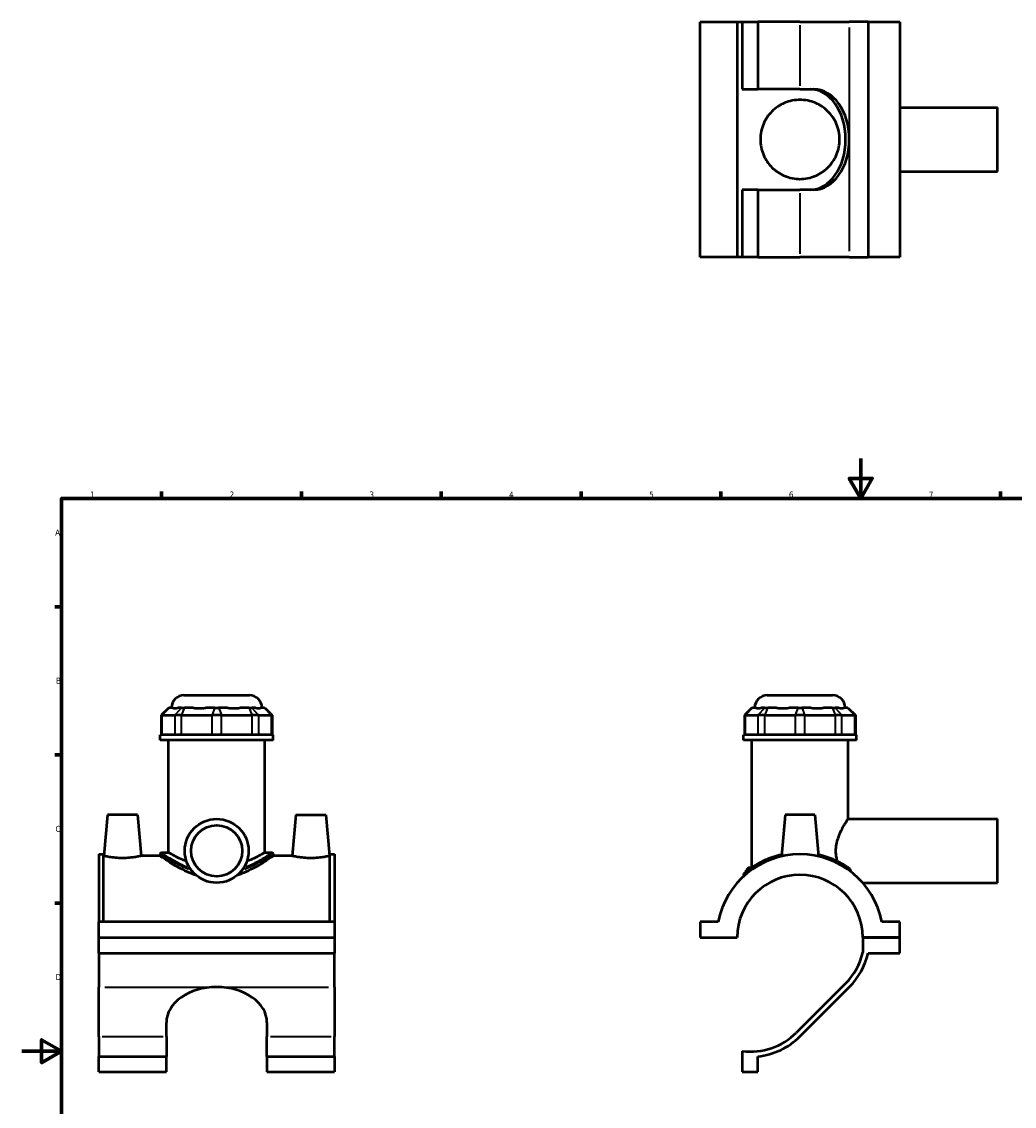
# Model space of a CAD drawing. Header units: millimetres. Extents: x 0 to 898, y -421 to 941.
# Tile 4 of 5: x 0 to 497, y 269 to 813. Entities that reach past the tile are written whole.
import ezdxf

# ---------------------------------------------------------------- set-up
doc = ezdxf.new("R2010")
doc.units = ezdxf.units.MM
for name, color, linetype, lineweight in [('Border (ANSI)', 7, 'Continuous', 70), ('Visible (ANSI)', 7, 'Continuous', 50), ('Visible Narrow (ANSI)', 7, 'Continuous', 35)]:
    doc.layers.add(name, color=color, linetype=linetype, lineweight=lineweight)
doc.styles.add('Note Text (ANSI)', font='tahoma.ttf')

# ---------------------------------------------------------------- blocks, each defined once
blk = doc.blocks.new('Borders Default Border')
at = {"layer": 'Border (ANSI)'}
for p, q in [((70.08, 574), (70.08, 577.45)), ((140.17, 574), (140.17, 577.45)), ((210.25, 574), (210.25, 577.45)), ((280.33, 574), (280.33, 577.45)), ((350.42, 574), (350.42, 577.45)), ((490.58, 574), (490.58, 577.45)), ((560.67, 574), (560.67, 577.45)), ((630.75, 574), (630.75, 577.45)), ((700.83, 574), (700.83, 577.45)), ((770.92, 574), (770.92, 577.45)), ((20, 519.75), (16.55, 519.75)), ((821, 519.75), (824.45, 519.75)), ((20, 445.5), (16.55, 445.5)), ((821, 445.5), (824.45, 445.5)), ((20, 371.25), (16.55, 371.25)), ((821, 371.25), (824.45, 371.25)), ((20, 222.75), (16.55, 222.75)), ((821, 222.75), (824.45, 222.75)), ((20, 148.5), (16.55, 148.5)), ((821, 148.5), (824.45, 148.5)), ((20, 74.25), (16.55, 74.25)), ((821, 74.25), (824.45, 74.25)), ((70.08, 20), (70.08, 16.55)), ((140.17, 20), (140.17, 16.55)), ((210.25, 20), (210.25, 16.55)), ((280.33, 20), (280.33, 16.55)), ((350.42, 20), (350.42, 16.55)), ((490.58, 20), (490.58, 16.55)), ((560.67, 20), (560.67, 16.55)), ((630.75, 20), (630.75, 16.55)), ((700.83, 20), (700.83, 16.55)), ((770.92, 20), (770.92, 16.55))]:
    blk.add_line(p, q, dxfattribs=at)
at = {"layer": 'Border (ANSI)', "flags": 128}
for points in [[(420.5, 594), (420.5, 574), (414.73, 584), (426.27, 584), (420.5, 574)], [(20, 20), (20, 574), (821, 574), (821, 20), (20, 20)], [(0, 297), (20, 297), (10, 302.77), (10, 291.23), (20, 297)], [(841, 297), (821, 297), (831, 302.77), (831, 291.23), (821, 297)], [(420.5, 0), (420.5, 20), (414.73, 10), (426.27, 10), (420.5, 20)]]:
    blk.add_lwpolyline(points, dxfattribs=at)
at = {"layer": 'Border (ANSI)', "color": 230, "true_color": 0xff0080, "attachment_point": 7, "style": 'Note Text (ANSI)'}
for s, insert, char_height in [('1', (34.35, 574.4), 3.05), ('2', (104.2, 574.4), 3.05), ('3', (174.26, 574.34), 3.05), ('4', (244.23, 574.4), 3.05), ('5', (314.48, 574.34), 3.05), ('6', (384.49, 574.34), 3.05), ('7', (454.6, 574.4), 3.05), ('8', (524.63, 574.33), 3.05), ('9', (594.7, 574.34), 3.05), ('10', (663.96, 574.34), 3.048), ('11', (734.04, 574.4), 3.048), ('12', (804.13, 574.4), 3.048), ('A', (16.78, 555.35), 3.05), ('A', (821.63, 555.35), 3.05), ('B', (17.15, 481.1), 3.05), ('B', (821.99, 481.1), 3.05), ('C', (16.95, 406.8), 3.05), ('C', (821.8, 406.8), 3.05), ('D', (16.96, 332.6), 3.05), ('D', (821.81, 332.6), 3.05), ('E', (17.21, 258.35), 3.05), ('E', (822.05, 258.35), 3.05), ('F', (17.29, 184.1), 3.05), ('F', (822.14, 184.1), 3.05), ('G', (16.81, 109.79), 3.05), ('G', (821.66, 109.79), 3.05), ('H', (16.97, 35.6), 3.05), ('H', (821.81, 35.6), 3.05), ('1', (34.35, 16.55), 3.05), ('2', (104.2, 16.55), 3.05), ('3', (174.26, 16.49), 3.05), ('4', (244.23, 16.55), 3.05), ('5', (314.48, 16.49), 3.05), ('6', (384.49, 16.49), 3.05), ('7', (454.6, 16.55), 3.05), ('8', (524.63, 16.48), 3.05), ('9', (594.7, 16.49), 3.05), ('10', (663.96, 16.49), 3.048), ('11', (734.04, 16.55), 3.048), ('12', (804.13, 16.55), 3.048)]:
    blk.add_mtext(s, dxfattribs=dict(at, insert=insert, char_height=char_height))

msp = doc.modelspace()

# ---------------------------------------------------------------- linework, layer by layer
at = {"layer": 'Visible (ANSI)'}
for p, q in [((340.031, 812.886), (358.531, 812.886)), ((340.031, 694.886), (340.031, 812.886)), ((358.531, 812.886), (358.531, 694.886)), ((358.531, 812.886), (361.131, 812.886)), ((361.131, 812.886), (361.131, 779.086)), ((361.131, 812.886), (368.956, 812.886)), ((368.956, 812.886), (368.956, 779.086)), ((390.031, 812.886), (368.956, 812.886)), ((390.031, 812.886), (414.762, 812.886)), ((424.131, 812.886), (414.762, 812.886)), ((424.131, 812.886), (424.131, 694.886)), ((424.131, 812.886), (440.031, 812.886)), ((440.031, 812.886), (440.031, 694.886)), ((361.131, 779.086), (368.956, 779.086)), ((390.031, 779.086), (368.956, 779.086)), ((390.031, 779.086), (396.943, 779.086)), ((440.031, 769.886), (489.031, 769.886)), ((489.031, 737.886), (489.031, 769.886)), ((440.031, 737.886), (489.031, 737.886)), ((368.956, 728.686), (361.131, 728.686)), ((361.131, 728.686), (361.131, 694.886)), ((368.956, 728.686), (390.031, 728.686)), ((368.956, 728.686), (368.956, 694.886)), ((396.943, 728.686), (390.031, 728.686)), ((358.531, 694.886), (340.031, 694.886)), ((361.131, 694.886), (358.531, 694.886)), ((368.956, 694.886), (361.131, 694.886)), ((368.956, 694.886), (390.031, 694.886)), ((414.762, 694.886), (390.031, 694.886)), ((414.762, 694.886), (424.131, 694.886)), ((440.031, 694.886), (424.131, 694.886)), ((81.335, 475.398), (114.095, 475.398)), ((373.651, 475.398), (406.411, 475.398)), ((73.664, 469.098), (69.884, 465.318)), ((73.664, 469.098), (73.856, 469.098)), ((75.679, 469.098), (73.856, 469.098)), ((80.162, 469.098), (78.34, 469.098)), ((80.162, 469.098), (81.526, 469.098)), ((85.927, 469.098), (81.526, 469.098)), ((96.751, 469.098), (92.35, 469.098)), ((96.751, 469.098), (98.68, 469.098)), ((103.08, 469.098), (98.68, 469.098)), ((113.904, 469.098), (109.504, 469.098)), ((113.904, 469.098), (115.268, 469.098)), ((117.091, 469.098), (115.268, 469.098)), ((121.574, 469.098), (119.752, 469.098)), ((121.574, 469.098), (121.766, 469.098)), ((121.766, 469.098), (125.546, 465.318)), ((365.98, 469.098), (362.2, 465.318)), ((365.98, 469.098), (366.172, 469.098)), ((367.995, 469.098), (366.172, 469.098)), ((372.478, 469.098), (370.656, 469.098)), ((372.478, 469.098), (373.842, 469.098)), ((378.243, 469.098), (373.842, 469.098)), ((389.067, 469.098), (384.666, 469.098)), ((389.067, 469.098), (390.996, 469.098)), ((395.396, 469.098), (390.996, 469.098)), ((406.22, 469.098), (401.82, 469.098)), ((406.22, 469.098), (407.584, 469.098)), ((409.407, 469.098), (407.584, 469.098)), ((413.89, 469.098), (412.068, 469.098)), ((413.89, 469.098), (414.082, 469.098)), ((414.082, 469.098), (417.862, 465.318)), ((70.364, 465.318), (69.884, 465.318)), ((69.884, 465.318), (69.884, 455.598)), ((70.364, 465.318), (76.67, 465.318)), ((80.08, 465.318), (76.67, 465.318)), ((80.08, 465.318), (95.304, 465.318)), ((100.126, 465.318), (95.304, 465.318)), ((100.126, 465.318), (115.351, 465.318)), ((118.76, 465.318), (115.351, 465.318)), ((118.76, 465.318), (125.067, 465.318)), ((125.546, 465.318), (125.067, 465.318)), ((125.546, 465.318), (125.546, 455.598)), ((362.68, 465.318), (362.2, 465.318)), ((362.2, 465.318), (362.2, 455.598)), ((362.68, 465.318), (368.986, 465.318)), ((372.396, 465.318), (368.986, 465.318)), ((372.396, 465.318), (387.62, 465.318)), ((392.442, 465.318), (387.62, 465.318)), ((392.442, 465.318), (407.667, 465.318)), ((411.076, 465.318), (407.667, 465.318)), ((411.076, 465.318), (417.383, 465.318)), ((417.862, 465.318), (417.383, 465.318)), ((417.862, 465.318), (417.862, 455.598)), ((126.065, 455.598), (69.365, 455.598)), ((69.365, 452.898), (69.365, 455.598)), ((126.065, 452.898), (69.365, 452.898)), ((73.618, 396.486), (73.618, 452.898)), ((121.813, 396.486), (121.813, 452.898)), ((126.065, 452.898), (126.065, 455.598)), ((418.381, 455.598), (361.681, 455.598)), ((361.681, 452.898), (361.681, 455.598)), ((418.381, 452.898), (361.681, 452.898)), ((365.934, 389.013), (365.934, 452.898)), ((414.129, 413.398), (414.129, 452.898)), ((418.381, 452.898), (418.381, 455.598)), ((43.015, 415.398), (41.217, 394.848)), ((58.015, 415.398), (43.015, 415.398)), ((58.015, 415.398), (59.813, 394.848)), ((137.415, 415.398), (135.617, 394.848)), ((137.415, 415.398), (152.415, 415.398)), ((152.415, 415.398), (154.213, 394.848)), ((382.531, 415.398), (380.713, 394.615)), ((397.531, 415.398), (382.531, 415.398)), ((397.531, 415.398), (399.35, 394.615)), ((414.129, 413.398), (489.031, 413.398)), ((489.031, 381.398), (489.031, 413.398)), ((38.715, 395.667), (38.715, 361.773)), ((38.715, 395.667), (41.075, 395.667)), ((41.075, 361.773), (41.075, 395.667)), ((41.217, 394.848), (41.075, 394.848)), ((69.365, 394.848), (59.813, 394.848)), ((69.365, 395.856), (69.365, 394.848)), ((69.995, 396.486), (73.618, 396.486)), ((121.813, 396.486), (125.435, 396.486)), ((126.065, 395.856), (126.065, 394.848)), ((135.617, 394.848), (126.065, 394.848)), ((154.355, 394.848), (154.213, 394.848)), ((154.355, 361.773), (154.355, 395.667)), ((154.355, 395.667), (156.715, 395.667)), ((156.715, 395.667), (156.715, 361.773)), ((364.359, 388.998), (363.099, 387.738)), ((364.174, 387.738), (363.099, 387.738)), ((363.099, 386.889), (363.099, 387.738)), ((364.359, 388.998), (365.912, 388.998)), ((361.681, 385.396), (361.681, 384.573)), ((421.47, 381.398), (489.031, 381.398)), ((156.715, 361.773), (38.715, 361.773)), ((38.715, 353.948), (38.715, 361.773)), ((156.715, 361.773), (156.715, 353.948)), ((349.011, 361.773), (340.031, 361.773)), ((340.031, 361.773), (340.031, 353.948)), ((440.031, 361.773), (431.051, 361.773)), ((440.031, 353.948), (440.031, 361.773)), ((38.715, 353.948), (156.715, 353.948)), ((38.715, 353.948), (156.715, 353.948)), ((38.715, 346.123), (38.715, 353.948)), ((156.715, 353.948), (156.715, 346.123)), ((340.031, 353.948), (358.531, 353.948)), ((421.531, 353.948), (440.031, 353.948)), ((440.031, 353.948), (421.531, 353.948)), ((421.531, 353.948), (421.531, 346.422)), ((440.031, 346.123), (440.031, 353.948)), ((38.715, 346.123), (38.715, 329.167)), ((38.715, 346.123), (156.715, 346.123)), ((156.715, 329.167), (156.715, 346.123)), ((424.131, 346.123), (440.031, 346.123)), ((38.715, 304.436), (38.715, 329.167)), ((156.715, 329.167), (156.715, 304.436)), ((412.924, 331.006), (388.193, 306.275)), ((390.031, 304.436), (414.762, 329.167)), ((72.515, 304.436), (72.515, 311.348)), ((122.915, 311.348), (122.915, 304.436)), ((38.715, 304.436), (38.715, 294.384)), ((72.515, 304.436), (72.515, 294.384)), ((122.915, 294.384), (122.915, 304.436)), ((156.715, 294.384), (156.715, 304.436)), ((38.715, 294.384), (72.515, 294.384)), ((38.715, 286.616), (38.715, 294.384)), ((72.515, 286.616), (72.515, 294.384)), ((122.915, 294.384), (122.915, 286.616)), ((122.915, 294.384), (156.715, 294.384)), ((156.715, 294.384), (156.715, 286.616)), ((361.131, 297.062), (361.131, 286.616)), ((368.956, 286.616), (368.956, 294.384)), ((38.715, 286.616), (72.515, 286.616)), ((122.915, 286.616), (156.715, 286.616)), ((361.131, 286.616), (368.956, 286.616))]:
    msp.add_line(p, q, dxfattribs=at)
for radius in [16, 12.8]:
    msp.add_circle((97.715, 397.398), radius, dxfattribs=at)
for centre, radius, start, end in [((81.335, 469.098), 6.3, 90, 180), ((114.095, 469.098), 6.3, 0, 90), ((373.651, 469.098), 6.3, 90, 180), ((406.411, 469.098), 6.3, 0, 90), ((69.995, 395.856), 0.63, 90, 180), ((125.435, 395.856), 0.63, 0, 90), ((390.031, 353.898), 41.769, 10.86741, 169.13259), ((390.031, 353.898), 31.5, 0.09095, 179.90905), ((362.311, 385.396), 0.63, 131.35028, 180), ((390.031, 353.898), 32.375, 315, 346.64774), ((390.031, 353.898), 34.975, 315, 347.15579), ((365.3, 329.167), 32.375, 262.60172, 315), ((365.3, 329.167), 34.975, 276.00049, 315)]:
    msp.add_arc(centre, radius, start, end, dxfattribs=at)
for centre, major_axis, start_param, end_param in [((395.105, 753.886), (0, 25.2), 4.712389, 6.2831853), ((396.943, 753.886), (0, 25.2), 4.712389, 6.2831853), ((395.105, 753.886), (0, -25.2), 0, 1.5707963), ((396.943, 753.886), (0, -25.2), 0, 1.5707963), ((97.715, 311.348), (-25.2, 0), 4.712389, 6.2831853), ((97.715, 311.348), (25.2, 0), 0, 1.5707963)]:
    msp.add_ellipse(centre, major_axis=major_axis, ratio=0.7071068, start_param=start_param, end_param=end_param, dxfattribs=at)
for points, knots in [([(370.186, 753.886), (370.186, 755.181), (370.315, 756.502), (370.837, 759.097), (371.23, 760.372), (372.251, 762.797), (372.88, 763.951), (374.321, 766.079), (375.134, 767.054), (376.856, 768.775), (377.827, 769.587), (379.956, 771.031), (381.114, 771.663), (383.55, 772.689), (384.83, 773.083), (387.428, 773.604), (388.746, 773.731), (391.316, 773.731), (392.634, 773.604), (395.232, 773.083), (396.513, 772.689), (398.949, 771.663), (400.106, 771.031), (402.235, 769.587), (403.206, 768.775), (404.928, 767.054), (405.741, 766.079), (407.183, 763.951), (407.811, 762.797), (408.832, 760.372), (409.225, 759.097), (409.747, 756.502), (409.876, 755.181), (409.876, 752.59), (409.747, 751.269), (409.225, 748.674), (408.832, 747.399), (407.811, 744.974), (407.183, 743.821), (405.741, 741.692), (404.928, 740.717), (403.206, 738.996), (402.235, 738.184), (400.106, 736.74), (398.949, 736.108), (396.513, 735.082), (395.232, 734.688), (392.634, 734.167), (391.316, 734.041), (388.746, 734.041), (387.428, 734.167), (384.83, 734.688), (383.55, 735.082), (381.114, 736.108), (379.956, 736.74), (377.827, 738.184), (376.856, 738.996), (375.134, 740.717), (374.321, 741.692), (372.88, 743.821), (372.251, 744.974), (371.23, 747.399), (370.837, 748.674), (370.315, 751.269), (370.186, 752.59), (370.186, 753.886)], [0, 0, 0, 0, 0.3887585, 0.3887585, 0.777517, 0.777517, 1.1662755, 1.1662755, 1.555034, 1.555034, 1.9405946, 1.9405946, 2.3261551, 2.3261551, 2.7117156, 2.7117156, 3.0972762, 3.0972762, 3.4828367, 3.4828367, 3.8683972, 3.8683972, 4.2539578, 4.2539578, 4.6395183, 4.6395183, 5.0282768, 5.0282768, 5.4170353, 5.4170353, 5.8057938, 5.8057938, 6.1945523, 6.1945523, 6.5833108, 6.5833108, 6.9720693, 6.9720693, 7.3608278, 7.3608278, 7.7495863, 7.7495863, 8.1351469, 8.1351469, 8.5207074, 8.5207074, 8.9062679, 8.9062679, 9.2918285, 9.2918285, 9.677389, 9.677389, 10.0629495, 10.0629495, 10.4485101, 10.4485101, 10.8340706, 10.8340706, 11.2228291, 11.2228291, 11.6115876, 11.6115876, 12.0003461, 12.0003461, 12.3891046, 12.3891046, 12.3891046, 12.3891046]), ([(75.679, 469.098), (75.714, 469.076), (75.751, 469.054), (76.055, 468.897), (76.4, 468.836), (76.767, 468.836), (77.134, 468.836), (77.592, 468.897), (78.187, 469.054), (78.263, 469.076), (78.34, 469.098)], [4.45759646, 4.45759646, 4.45759646, 4.45759646, 4.49897962, 4.49897962, 4.78669242, 4.78669242, 4.78669242, 5.07440523, 5.07440523, 5.11578838, 5.11578838, 5.11578838, 5.11578838]), ([(85.927, 469.098), (86.054, 469.076), (86.181, 469.054), (87.207, 468.897), (88.152, 468.836), (89.038, 468.836), (89.924, 468.836), (90.917, 468.897), (92.062, 469.054), (92.206, 469.076), (92.35, 469.098)], [4.45759646, 4.45759646, 4.45759646, 4.45759646, 4.49897962, 4.49897962, 4.78669242, 4.78669242, 4.78669242, 5.07440523, 5.07440523, 5.11578838, 5.11578838, 5.11578838, 5.11578838]), ([(103.08, 469.098), (103.224, 469.076), (103.369, 469.054), (104.514, 468.897), (105.506, 468.836), (106.392, 468.836), (107.279, 468.836), (108.224, 468.897), (109.249, 469.054), (109.377, 469.076), (109.504, 469.098)], [4.45759646, 4.45759646, 4.45759646, 4.45759646, 4.49897962, 4.49897962, 4.78669242, 4.78669242, 4.78669242, 5.07440523, 5.07440523, 5.11578838, 5.11578838, 5.11578838, 5.11578838]), ([(117.091, 469.098), (117.168, 469.076), (117.244, 469.054), (117.839, 468.897), (118.297, 468.836), (118.664, 468.836), (119.031, 468.836), (119.375, 468.897), (119.68, 469.054), (119.717, 469.076), (119.752, 469.098)], [4.45759646, 4.45759646, 4.45759646, 4.45759646, 4.49897962, 4.49897962, 4.78669242, 4.78669242, 4.78669242, 5.07440523, 5.07440523, 5.11578838, 5.11578838, 5.11578838, 5.11578838]), ([(367.995, 469.098), (368.03, 469.076), (368.067, 469.054), (368.371, 468.897), (368.716, 468.836), (369.083, 468.836), (369.45, 468.836), (369.908, 468.897), (370.503, 469.054), (370.579, 469.076), (370.656, 469.098)], [4.45759646, 4.45759646, 4.45759646, 4.45759646, 4.49897962, 4.49897962, 4.78669242, 4.78669242, 4.78669242, 5.07440523, 5.07440523, 5.11578838, 5.11578838, 5.11578838, 5.11578838]), ([(378.243, 469.098), (378.369, 469.076), (378.497, 469.054), (379.523, 468.897), (380.468, 468.836), (381.354, 468.836), (382.24, 468.836), (383.232, 468.897), (384.378, 469.054), (384.522, 469.076), (384.666, 469.098)], [4.45759646, 4.45759646, 4.45759646, 4.45759646, 4.49897962, 4.49897962, 4.78669242, 4.78669242, 4.78669242, 5.07440523, 5.07440523, 5.11578838, 5.11578838, 5.11578838, 5.11578838]), ([(395.396, 469.098), (395.54, 469.076), (395.684, 469.054), (396.83, 468.897), (397.822, 468.836), (398.708, 468.836), (399.594, 468.836), (400.54, 468.897), (401.565, 469.054), (401.693, 469.076), (401.82, 469.098)], [4.45759646, 4.45759646, 4.45759646, 4.45759646, 4.49897962, 4.49897962, 4.78669242, 4.78669242, 4.78669242, 5.07440523, 5.07440523, 5.11578838, 5.11578838, 5.11578838, 5.11578838]), ([(409.407, 469.098), (409.484, 469.076), (409.56, 469.054), (410.155, 468.897), (410.613, 468.836), (410.98, 468.836), (411.347, 468.836), (411.691, 468.897), (411.996, 469.054), (412.032, 469.076), (412.068, 469.098)], [4.45759646, 4.45759646, 4.45759646, 4.45759646, 4.49897962, 4.49897962, 4.78669242, 4.78669242, 4.78669242, 5.07440523, 5.07440523, 5.11578838, 5.11578838, 5.11578838, 5.11578838]), ([(408.806, 392.124), (408.614, 392.811), (408.45, 393.516), (408.145, 395.279), (408.05, 396.347), (408.05, 398.45), (408.145, 399.518), (408.508, 401.613), (408.775, 402.64), (409.73, 405.568), (410.568, 407.32), (411.674, 409.4), (412.045, 410.053), (412.734, 411.216), (413.05, 411.726), (413.575, 412.554), (413.783, 412.873), (414.06, 413.295), (414.129, 413.398), (414.129, 413.398)], [-5.55076, -5.55076, -5.55076, -5.55076, -5.3354401, -5.3354401, -5.0199918, -5.0199918, -4.7045435, -4.7045435, -4.3890953, -4.3890953, -3.7581987, -3.7581987, -3.446148, -3.446148, -3.1340973, -3.1340973, -2.8220466, -2.8220466, -2.5099959, -2.5099959, -2.5099959, -2.5099959]), ([(50.515, 393.756), (49.336, 393.756), (48.082, 393.815), (45.786, 394.025), (44.742, 394.173), (43.101, 394.446), (42.392, 394.59), (41.45, 394.793), (41.217, 394.848), (41.217, 394.848)], [2.8272499, 2.8272499, 2.8272499, 2.8272499, 3.1811028, 3.1811028, 3.5349557, 3.5349557, 3.8879153, 3.8879153, 4.2408749, 4.2408749, 4.2408749, 4.2408749]), ([(59.813, 394.848), (59.813, 394.848), (59.581, 394.793), (58.639, 394.59), (57.929, 394.446), (56.288, 394.173), (55.245, 394.025), (52.948, 393.815), (51.695, 393.756), (50.515, 393.756)], [7.0681249, 7.0681249, 7.0681249, 7.0681249, 7.4210845, 7.4210845, 7.7740441, 7.7740441, 8.1278969, 8.1278969, 8.4817498, 8.4817498, 8.4817498, 8.4817498]), ([(87.343, 385.215), (87.122, 385.289), (86.901, 385.364), (84.955, 386.045), (83.316, 386.743), (80.289, 388.178), (78.901, 388.914), (76.453, 390.288), (75.299, 390.98), (73.241, 392.259), (72.336, 392.847), (70.867, 393.82), (70.3, 394.206), (69.549, 394.72), (69.365, 394.848), (69.365, 394.848)], [1.0534155, 1.0534155, 1.0534155, 1.0534155, 1.1247455, 1.1247455, 1.6871182, 1.6871182, 2.249491, 2.249491, 2.8043035, 2.8043035, 3.3591159, 3.3591159, 3.9139284, 3.9139284, 4.4687409, 4.4687409, 4.4687409, 4.4687409]), ([(82.609, 392.124), (81.924, 392.395), (81.278, 392.666), (79.628, 393.386), (78.638, 393.853), (76.882, 394.721), (76.115, 395.122), (74.873, 395.786), (74.398, 396.049), (73.77, 396.4), (73.618, 396.486), (73.618, 396.486)], [1.6024396, 1.6024396, 1.6024396, 1.6024396, 1.8697097, 1.8697097, 2.3348671, 2.3348671, 2.8000245, 2.8000245, 3.2651819, 3.2651819, 3.7303393, 3.7303393, 3.7303393, 3.7303393]), ([(126.065, 394.848), (126.065, 394.848), (125.881, 394.72), (125.131, 394.206), (124.564, 393.82), (123.094, 392.847), (122.19, 392.259), (120.132, 390.98), (118.977, 390.288), (116.53, 388.914), (115.142, 388.178), (112.115, 386.743), (110.475, 386.045), (108.529, 385.364), (108.309, 385.289), (108.087, 385.215)], [13.4062227, 13.4062227, 13.4062227, 13.4062227, 13.9610351, 13.9610351, 14.5158476, 14.5158476, 15.0706601, 15.0706601, 15.6254726, 15.6254726, 16.1878453, 16.1878453, 16.750218, 16.750218, 16.821548, 16.821548, 16.821548, 16.821548]), ([(121.813, 396.486), (121.813, 396.486), (121.661, 396.4), (121.033, 396.049), (120.558, 395.786), (119.316, 395.122), (118.549, 394.721), (116.792, 393.853), (115.802, 393.386), (114.153, 392.666), (113.507, 392.395), (112.821, 392.124)], [11.1910178, 11.1910178, 11.1910178, 11.1910178, 11.6561752, 11.6561752, 12.1213326, 12.1213326, 12.58649, 12.58649, 13.0516474, 13.0516474, 13.3189175, 13.3189175, 13.3189175, 13.3189175]), ([(144.915, 393.756), (143.736, 393.756), (142.482, 393.815), (140.186, 394.025), (139.142, 394.173), (137.501, 394.446), (136.792, 394.59), (135.85, 394.793), (135.617, 394.848), (135.617, 394.848)], [0, 0, 0, 0, 0.3538529, 0.3538529, 0.7077058, 0.7077058, 1.0606654, 1.0606654, 1.413625, 1.413625, 1.413625, 1.413625]), ([(154.213, 394.848), (154.213, 394.848), (153.981, 394.793), (153.039, 394.59), (152.329, 394.446), (150.688, 394.173), (149.645, 394.025), (147.348, 393.815), (146.095, 393.756), (144.915, 393.756)], [4.2408749, 4.2408749, 4.2408749, 4.2408749, 4.5938345, 4.5938345, 4.9467941, 4.9467941, 5.300647, 5.300647, 5.6544999, 5.6544999, 5.6544999, 5.6544999]), ([(380.79, 395.47), (379.295, 395.138), (377.856, 394.734), (373.586, 393.303), (371.026, 392.09), (366.524, 389.515), (364.664, 388.142), (362.754, 386.617), (362.275, 386.201), (361.946, 385.914), (361.895, 385.869), (361.895, 385.869)], [14.2695062, 14.2695062, 14.2695062, 14.2695062, 14.7415995, 14.7415995, 15.7510923, 15.7510923, 16.8698148, 16.8698148, 17.5089671, 17.5089671, 17.7949526, 17.7949526, 17.7949526, 17.7949526]), ([(414.668, 388.637), (413.572, 389.414), (412.249, 390.273), (408.672, 392.262), (406.247, 393.384), (402.17, 394.744), (400.749, 395.142), (399.272, 395.47)], [10.3100661, 10.3100661, 10.3100661, 10.3100661, 11.010602, 11.010602, 11.9570149, 11.9570149, 12.4231432, 12.4231432, 12.4231432, 12.4231432]), ([(415.331, 387.788), (415.28, 387.922), (415.208, 388.055), (415.032, 388.304), (414.926, 388.424), (414.762, 388.567), (414.716, 388.603), (414.668, 388.637)], [-0.12370314, -0.12370314, -0.12370314, -0.12370314, -0.07127986, -0.07127986, -0.01871807, -0.01871807, 0, 0, 0, 0])]:
    msp.add_open_spline(points, degree=3, knots=knots, dxfattribs=at)
msp.add_open_spline([(415.703, 386.847), (415.58, 387.148), (415.455, 387.462), (415.331, 387.788)], degree=3, dxfattribs=at)
at = {"layer": 'Visible Narrow (ANSI)'}
for p, q in [((390.031, 811.196), (390.031, 780.776)), ((414.762, 809.936), (414.762, 756.836)), ((414.762, 750.936), (414.762, 697.836)), ((390.031, 726.996), (390.031, 696.576)), ((73.682, 468.909), (70.539, 465.507)), ((79.988, 468.909), (76.845, 465.507)), ((81.454, 468.909), (80.152, 465.507)), ((96.679, 468.909), (95.377, 465.507)), ((98.752, 468.909), (100.054, 465.507)), ((113.977, 468.909), (115.279, 465.507)), ((115.443, 468.909), (118.586, 465.507)), ((121.749, 468.909), (124.892, 465.507)), ((365.997, 468.909), (362.854, 465.507)), ((372.304, 468.909), (369.161, 465.507)), ((373.77, 468.909), (372.468, 465.507)), ((388.995, 468.909), (387.693, 465.507)), ((391.068, 468.909), (392.37, 465.507)), ((406.293, 468.909), (407.594, 465.507)), ((407.759, 468.909), (410.902, 465.507)), ((414.065, 468.909), (417.208, 465.507)), ((70.364, 456.084), (70.364, 464.832)), ((76.67, 464.832), (76.67, 456.084)), ((80.08, 456.084), (80.08, 464.832)), ((95.304, 464.832), (95.304, 456.084)), ((100.126, 456.084), (100.126, 464.832)), ((115.351, 464.832), (115.351, 456.084)), ((118.76, 456.084), (118.76, 464.832)), ((125.067, 464.832), (125.067, 456.084)), ((362.68, 456.084), (362.68, 464.832)), ((368.986, 464.832), (368.986, 456.084)), ((372.396, 456.084), (372.396, 464.832)), ((387.62, 464.832), (387.62, 456.084)), ((392.442, 456.084), (392.442, 464.832)), ((407.667, 464.832), (407.667, 456.084)), ((411.076, 456.084), (411.076, 464.832)), ((417.383, 464.832), (417.383, 456.084)), ((41.665, 329.167), (94.765, 329.167)), ((100.665, 329.167), (153.765, 329.167)), ((40.405, 304.436), (70.825, 304.436)), ((124.605, 304.436), (155.025, 304.436))]:
    msp.add_line(p, q, dxfattribs=at)
for points, knots in [([(69.414, 395.824), (69.467, 395.79), (69.568, 395.725), (70.233, 395.299), (71.313, 394.606), (74.336, 392.8), (76.261, 391.695), (80.048, 389.798), (81.74, 389.017), (83.568, 388.299)], [-13.1893277, -13.1893277, -13.1893277, -13.1893277, -12.9141634, -12.9141634, -11.9570149, -11.9570149, -11.010602, -11.010602, -10.36343, -10.36343, -10.36343, -10.36343]), ([(83.076, 389.153), (81.595, 389.786), (80.212, 390.456), (76.738, 392.262), (74.855, 393.384), (71.9, 395.217), (70.843, 395.921), (70.191, 396.355), (70.091, 396.421), (70.04, 396.456)], [10.4618789, 10.4618789, 10.4618789, 10.4618789, 11.010602, 11.010602, 11.9570149, 11.9570149, 12.9141634, 12.9141634, 13.1945092, 13.1945092, 13.1945092, 13.1945092]), ([(111.862, 388.299), (114.438, 389.309), (116.743, 390.444), (120.898, 392.663), (122.686, 393.739), (125.061, 395.206), (125.764, 395.662), (125.999, 395.814), (126.009, 395.82), (126.019, 395.826)], [-25.2264645, -25.2264645, -25.2264645, -25.2264645, -24.3150629, -24.3150629, -23.3169997, -23.3169997, -22.4470244, -22.4470244, -22.4005628, -22.4005628, -22.4005628, -22.4005628]), ([(125.393, 396.458), (125.383, 396.451), (125.372, 396.444), (125.141, 396.289), (124.453, 395.826), (122.131, 394.337), (120.383, 393.245), (116.529, 391.109), (114.549, 390.09), (112.354, 389.152)], [22.3953811, 22.3953811, 22.3953811, 22.3953811, 22.4470244, 22.4470244, 23.3169997, 23.3169997, 24.3150629, 24.3150629, 25.1280113, 25.1280113, 25.1280113, 25.1280113]), ([(361.74, 385.446), (361.764, 385.467), (361.796, 385.494), (362.064, 385.723), (362.547, 386.133), (364.471, 387.636), (366.345, 388.989), (370.882, 391.525), (373.461, 392.72), (377.257, 393.964), (378.152, 394.226), (379.073, 394.464)], [-17.6185928, -17.6185928, -17.6185928, -17.6185928, -17.5089671, -17.5089671, -16.8698148, -16.8698148, -15.7510923, -15.7510923, -14.7415995, -14.7415995, -14.444117, -14.444117, -14.444117, -14.444117]), ([(400.378, 394.617), (401.497, 394.345), (402.58, 394.037), (406.37, 392.8), (408.814, 391.695), (412.402, 389.744), (413.723, 388.906), (414.821, 388.146)], [-12.3139693, -12.3139693, -12.3139693, -12.3139693, -11.9570149, -11.9570149, -11.010602, -11.010602, -10.3173585, -10.3173585, -10.3173585, -10.3173585])]:
    msp.add_open_spline(points, degree=3, knots=knots, dxfattribs=at)

# ---------------------------------------------------------------- block references
msp.add_blockref('Borders Default Border', (0, 0))

doc.saveas('drawing.dxf')
